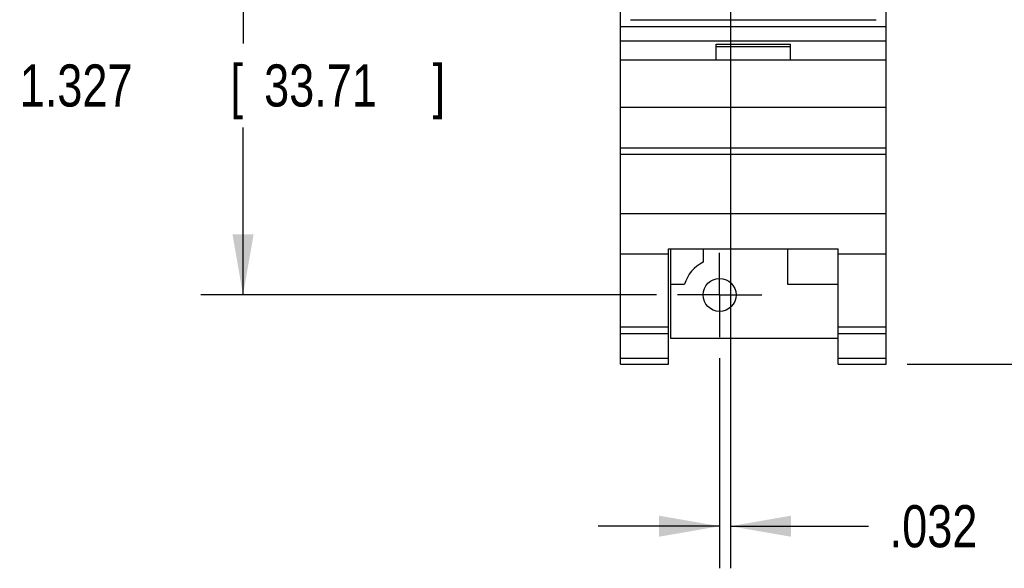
# Model space of a CAD drawing. Header units: inches. Extents: x 0.2 to 16.8, y 0.1 to 10.8.
# Tile 3 of 12: x 8.5 to 11.4, y 2.7 to 4.4. Entities that reach past the tile are written whole.
import ezdxf

# ---------------------------------------------------------------- set-up
doc = ezdxf.new("R2010")
doc.units = ezdxf.units.IN
doc.header["$LTSCALE"] = 0.935
doc.header["$MEASUREMENT"] = 0
doc.linetypes.add('CENTER', pattern=[0.6, 0.375, -0.075, 0.075, -0.075])
doc.layers.get('0').update_dxf_attribs({"linetype": 'CONTINUOUS'})
doc.layers.add('DEFAULT_1', color=7, linetype='CENTER')
doc.layers.add('DIMENSIONS', color=7, linetype='CONTINUOUS')
doc.styles.get("Standard").update_dxf_attribs({"font": 'txt', "width": 0.8})
doc.dimstyles.new('DIMSTYLE_1', dxfattribs={"dimtxt": 0.125, "dimasz": 0.18, "dimexe": 0.18, "dimexo": 0.0625, "dimgap": 0.09, "dimtad": 0, "dimtih": 1, "dimtoh": 1, "dimdec": 3, "dimzin": 4, "dimdsep": 46, "dimtxsty": 'STANDARD', "dimblk": '_FILLED', "dimblk1": '_FILLED', "dimblk2": '_FILLED', "dimcen": 0.09, "dimadec": 0, "dimazin": 0, "dimtp": 0.01, "dimtm": 0.01, "dimtfac": 1, "dimtdec": 3, "dimtofl": 0, "dimtmove": 0, "dimatfit": 3, "dimldrblk": '_FILLED', "dimfxl": 1, "dimtolj": 1, "dimtzin": 4, "dimarcsym": 0})

# ---------------------------------------------------------------- blocks, each defined once
blk = doc.blocks.new('_FILLED')
at = {"color": 0, "linetype": 'BYBLOCK'}
blk.add_solid([(0, 0), (-1, 0.174), (-1, -0.174)], dxfattribs=at)
blk = doc.blocks.new('*D1')
at = {"layer": 'DIMENSIONS', "color": 2, "linetype": 'CONTINUOUS'}
for p, q in [((11.089, 8.493), (12.4145, 8.493)), ((12.2895, 8.493), (12.2895, 6.1875)), ((12.2895, 3.351), (12.2895, 5.9375)), ((11.089, 3.351), (12.4145, 3.351))]:
    blk.add_line(p, q, dxfattribs=at)
at = {"layer": 'DIMENSIONS', "color": 2, "linetype": 'CONTINUOUS', "xscale": 0.18, "yscale": 0.18, "zscale": 0.18}
for p, rotation in [((12.2895, 8.493), 90), ((12.2895, 3.351), 270)]:
    blk.add_blockref('_FILLED', p, dxfattribs=dict(at, rotation=rotation))
at = {"layer": 'DIMENSIONS', "color": 2, "linetype": 'CONTINUOUS', "width": 0.8}
for s, p in [('[', (12.202, 6)), (']', (12.902, 6)), ('5.142', (11.577, 6)), ('130.61', (12.302, 6))]:
    blk.add_text(s, height=0.125, dxfattribs=at).set_placement(p)
blk = doc.blocks.new('*D5')
at = {"layer": 'DIMENSIONS', "color": 2, "linetype": 'CONTINUOUS'}
for p, q in [((10.3772, 4.8831), (8.9939, 4.8831)), ((9.1189, 4.8831), (9.1189, 4.3027)), ((9.1189, 3.556), (9.1189, 4.0527)), ((10.3449, 3.556), (8.9939, 3.556))]:
    blk.add_line(p, q, dxfattribs=at)
at = {"layer": 'DIMENSIONS', "color": 2, "linetype": 'CONTINUOUS', "xscale": 0.18, "yscale": 0.18, "zscale": 0.18}
for p, rotation in [((9.1189, 4.8831), 90), ((9.1189, 3.556), 270)]:
    blk.add_blockref('_FILLED', p, dxfattribs=dict(at, rotation=rotation))
at = {"layer": 'DIMENSIONS', "color": 2, "linetype": 'CONTINUOUS', "width": 0.8}
for s, p in [('1.327', (8.4564, 4.1152)), ('[', (9.0814, 4.1152)), ('33.71', (9.1814, 4.1152)), (']', (9.6814, 4.1152))]:
    blk.add_text(s, height=0.125, dxfattribs=at).set_placement(p)
blk = doc.blocks.new('*D7')
at = {"layer": 'DIMENSIONS', "color": 2, "linetype": 'CONTINUOUS'}
for p, q in [((10.5648, 4.6955), (10.5648, 2.7447)), ((10.5325, 3.3684), (10.5325, 2.7447)), ((10.5325, 2.8697), (10.1725, 2.8697)), ((10.5648, 2.8697), (10.9745, 2.8697))]:
    blk.add_line(p, q, dxfattribs=at)
at = {"layer": 'DIMENSIONS', "color": 2, "linetype": 'CONTINUOUS', "xscale": 0.18, "yscale": 0.18, "zscale": 0.18}
blk.add_blockref('_FILLED', (10.5325, 2.8697), dxfattribs=at)
at = {"layer": 'DIMENSIONS', "color": 2, "linetype": 'CONTINUOUS', "xscale": 0.18, "yscale": 0.18, "zscale": 0.18, "rotation": 180}
blk.add_blockref('_FILLED', (10.5648, 2.8697), dxfattribs=at)
at = {"layer": 'DIMENSIONS', "color": 2, "linetype": 'CONTINUOUS', "width": 0.8}
for s, p in [('.032', (11.037, 2.8072)), ('[', (11.562, 2.8072)), ('0.82', (11.662, 2.8072)), (']', (12.062, 2.8072))]:
    blk.add_text(s, height=0.125, dxfattribs=at).set_placement(p)

msp = doc.modelspace()

# ---------------------------------------------------------------- linework, layer by layer
at = {"color": 7, "linetype": 'CONTINUOUS'}
for p, q in [((10.2385, 3.351), (10.2385, 8.493)), ((11.0265, 3.351), (11.0265, 8.493)), ((10.2385, 4.353), (11.0265, 4.353)), ((10.2685, 4.373), (10.9965, 4.373)), ((10.2385, 4.31), (11.0265, 4.31)), ((10.5225, 4.3), (10.7425, 4.3)), ((10.5225, 4.253), (10.5225, 4.3)), ((10.7425, 4.253), (10.7425, 4.3)), ((10.5225, 4.293), (10.7425, 4.293)), ((11.0265, 4.253), (10.2385, 4.253)), ((10.2385, 4.113), (11.0265, 4.113)), ((10.2385, 3.993), (11.0265, 3.993)), ((10.2385, 3.9735), (11.0265, 3.9735)), ((10.2385, 3.7977), (11.0265, 3.7977)), ((10.3805, 3.6933), (10.8845, 3.6933)), ((10.3805, 3.351), (10.3805, 3.6933)), ((10.3865, 3.6933), (10.3865, 3.428)), ((10.4835, 3.6933), (10.4835, 3.6534)), ((10.7335, 3.6933), (10.7335, 3.588)), ((10.8845, 3.351), (10.8845, 3.6933)), ((10.2385, 3.678), (10.3805, 3.678)), ((10.8845, 3.678), (11.0265, 3.678)), ((10.3865, 3.588), (10.4283, 3.588)), ((10.7335, 3.588), (10.8845, 3.588)), ((10.2385, 3.461), (10.3805, 3.461)), ((10.8845, 3.461), (11.0265, 3.461)), ((10.2385, 3.4418), (10.3805, 3.4418)), ((10.3865, 3.428), (10.8845, 3.428)), ((10.8845, 3.4418), (11.0265, 3.4418)), ((10.2385, 3.3689), (10.3805, 3.3689)), ((10.8845, 3.3689), (11.0265, 3.3689)), ((10.2385, 3.351), (10.3805, 3.351)), ((10.8845, 3.351), (11.0265, 3.351))]:
    msp.add_line(p, q, dxfattribs=at)
msp.add_circle((10.5325, 3.556), 0.049, dxfattribs=at)
msp.add_arc((10.5325, 3.556), 0.109, 116.7143, 162.9277, dxfattribs=at)
at = {"layer": 'DEFAULT_1', "color": 7, "linetype": 'CENTER'}
for q in [(10.5325, 3.6811), (10.4074, 3.556), (10.6576, 3.556), (10.5325, 3.4309)]:
    msp.add_line((10.5325, 3.556), q, dxfattribs=at)

# ---------------------------------------------------------------- dimensions: what is measured, and where the dimension line sits
at = {"layer": 'DIMENSIONS', "color": 2, "linetype": 'CONTINUOUS'}
for base, p1, p2, picture, middle in [((12.2895, 8.493), (11.089, 3.351), (11.089, 8.493), '*D1', (12.2895, 6.0625)), ((9.1189, 4.8831), (10.3449, 3.556), (10.3772, 4.8831), '*D5', (9.1189, 4.1777))]:
    dim = msp.add_linear_dim(base=base, p1=p1, p2=p2, angle=90, dimstyle='DIMSTYLE_1', dxfattribs=at)
    dim.commit()
    dim.dimension.update_dxf_attribs({"geometry": picture, "text_midpoint": middle, "dimtype": 160})
dim = msp.add_linear_dim(base=(10.5648, 2.8697), p1=(10.5325, 3.3684), p2=(10.5648, 4.6955), dimstyle='DIMSTYLE_1', dxfattribs=at)
dim.commit()
dim.dimension.update_dxf_attribs({"geometry": '*D7', "text_midpoint": (11.5995, 2.8697), "dimtype": 160})

doc.saveas('drawing.dxf')
